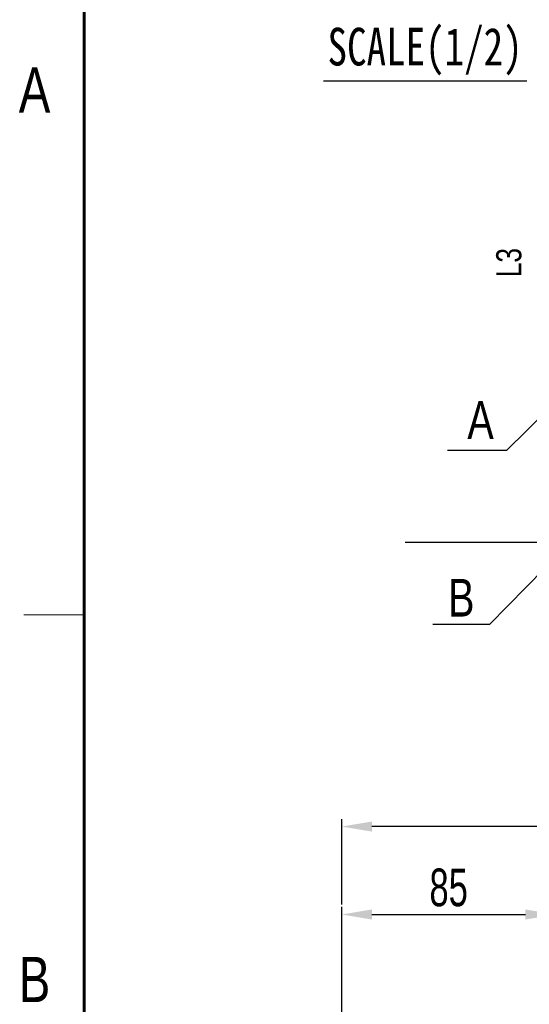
# Model space of a CAD drawing. Extents: x 4 to 2311, y -23 to 1597.
# Tile 3 of 18: x 4 to 207, y 995 to 1387. Entities that reach past the tile are written whole.
import ezdxf
from ezdxf.enums import TextEntityAlignment as Align

# ---------------------------------------------------------------- set-up
doc = ezdxf.new("R2010")
doc.units = 0
doc.header["$LTSCALE"] = 7
doc.header["$MEASUREMENT"] = 0
doc.layers.get('0').update_dxf_attribs({"linetype": 'CONTINUOUS'})
doc.layers.get('DEFPOINTS').update_dxf_attribs({"linetype": 'CONTINUOUS'})
doc.layers.add('2', color=4, linetype='CONTINUOUS')
doc.layers.add('3', color=4, linetype='CONTINUOUS')
doc.styles.add('Robostar', font='Gulim.ttf', dxfattribs={"width": 0.7})
doc.styles.get("Standard").update_dxf_attribs({"font": 'Gulim.ttf', "width": 0.8})
doc.dimstyles.new('Robostar', dxfattribs={"dimscale": 6, "dimtxt": 2.5, "dimasz": 2, "dimexe": 0.5, "dimexo": 0.5, "dimgap": 0.5, "dimtad": 3, "dimdsep": 46, "dimtxsty": 'Robostar', "dimcen": 0, "dimclrd": 4, "dimclre": 4, "dimclrt": 9, "dimadec": 0, "dimazin": 2, "dimtm": 0.1, "dimtfac": 1, "dimtix": 1, "dimtmove": 1, "dimatfit": 0, "dimfxl": 0, "dimtolj": 1, "dimarcsym": 0})

# ---------------------------------------------------------------- blocks, each defined once
blk = doc.blocks.new('*D17')
at = {"color": 4, "lineweight": -2}
for p, q in [((132.43, 980.73), (132.43, 1033.73)), ((144.43, 1030.73), (205.43, 1030.73)), ((217.43, 998.73), (217.43, 1033.73))]:
    blk.add_line(p, q, dxfattribs=at)
at = {"color": 4}
for points in [[(144.43, 1032.73), (144.43, 1028.73), (132.43, 1030.73)], [(205.43, 1032.73), (205.43, 1028.73), (217.43, 1030.73)]]:
    blk.add_solid(points, dxfattribs=at)
at = {"layer": 'DEFPOINTS', "color": 0}
for p in [(217.43, 1030.73), (217.43, 995.73), (132.43, 977.73)]:
    blk.add_point(p, dxfattribs=at)
at = {"color": 9, "insert": (174.93, 1041.42), "char_height": 15, "attachment_point": 5, "style": 'Robostar'}
blk.add_mtext('\\A1;85', dxfattribs=at)
blk = doc.blocks.new('*D21')
at = {"color": 4, "lineweight": -2}
for p, q in [((132.43, 1034.73), (132.43, 1068.73)), ((1722.43, 1034.73), (1722.43, 1068.73)), ((1710.43, 1065.73), (144.43, 1065.73))]:
    blk.add_line(p, q, dxfattribs=at)
at = {"color": 4}
for points in [[(144.43, 1067.73), (144.43, 1063.73), (132.43, 1065.73)], [(1710.43, 1067.73), (1710.43, 1063.73), (1722.43, 1065.73)]]:
    blk.add_solid(points, dxfattribs=at)
at = {"layer": 'DEFPOINTS', "color": 0}
for p in [(132.43, 1065.73), (132.43, 1031.73), (1722.43, 1031.73)]:
    blk.add_point(p, dxfattribs=at)
at = {"color": 9, "insert": (927.43, 1076.45), "char_height": 15, "attachment_point": 5, "style": 'Robostar'}
blk.add_mtext('\\A1;L=STROKE+590', dxfattribs=at)

msp = doc.modelspace()

# ---------------------------------------------------------------- linework, layer by layer
at = {"color": 6}
msp.add_line((157.637, 1178.888), (472.643, 1178.888), dxfattribs=at)
at = {"const_width": 1.2}
msp.add_lwpolyline([(30, 1564), (30, 10)], dxfattribs=at)
at = {"layer": '2'}
msp.add_line((125.23, 1362.541), (206.025, 1362.541), dxfattribs=at)
for points in [[(231.051, 1248.103), (197.924, 1215.353), (174.485, 1215.353)], [(220.348, 1175.805), (191.123, 1146.198), (188.284, 1146.198), (168.598, 1146.198)]]:
    msp.add_lwpolyline(points, dxfattribs=at)
at = {"layer": '3', "const_width": 0.3}
msp.add_lwpolyline([(6, 1150), (30, 1150)], dxfattribs=at)

# ---------------------------------------------------------------- texts
at = {"color": 6, "insert": (198.888, 1290.177), "char_height": 10, "attachment_point": 5, "rotation": 90}
msp.add_mtext('L3', dxfattribs=at)
at = {"layer": '2', "char_height": 15}
for s, insert, attachment_point in [('{\\f굴림체|b0|i0|c129|p49;SCALE(1/2)}', (165.552, 1374.138), 5), ('A', (192.832, 1220.04), 9), ('B', (185.174, 1149.303), 9)]:
    msp.add_mtext(s, dxfattribs=dict(at, insert=insert, attachment_point=attachment_point))
at = {"layer": '3', "width": 0.8}
for s, p in [('A', (10.306, 1358.868)), ('B', (10.306, 1004.868))]:
    msp.add_text(s, height=18, dxfattribs=at).set_placement(p, align=Align.MIDDLE)

# ---------------------------------------------------------------- dimensions: what is measured, and where the dimension line sits
dim = msp.add_linear_dim(base=(132.428, 1065.735), p1=(1722.428, 1031.735), p2=(132.428, 1031.735), text='L=STROKE+590', dimstyle='Robostar')
dim.commit()
dim.dimension.update_dxf_attribs({"geometry": '*D21', "text_midpoint": (927.428, 1076.455)})
dim = msp.add_linear_dim(base=(217.428, 1030.735), p1=(132.428, 977.735), p2=(217.428, 995.735), dimstyle='Robostar')
dim.commit()
dim.dimension.update_dxf_attribs({"geometry": '*D17', "text_midpoint": (174.928, 1041.425)})

doc.saveas('drawing.dxf')
